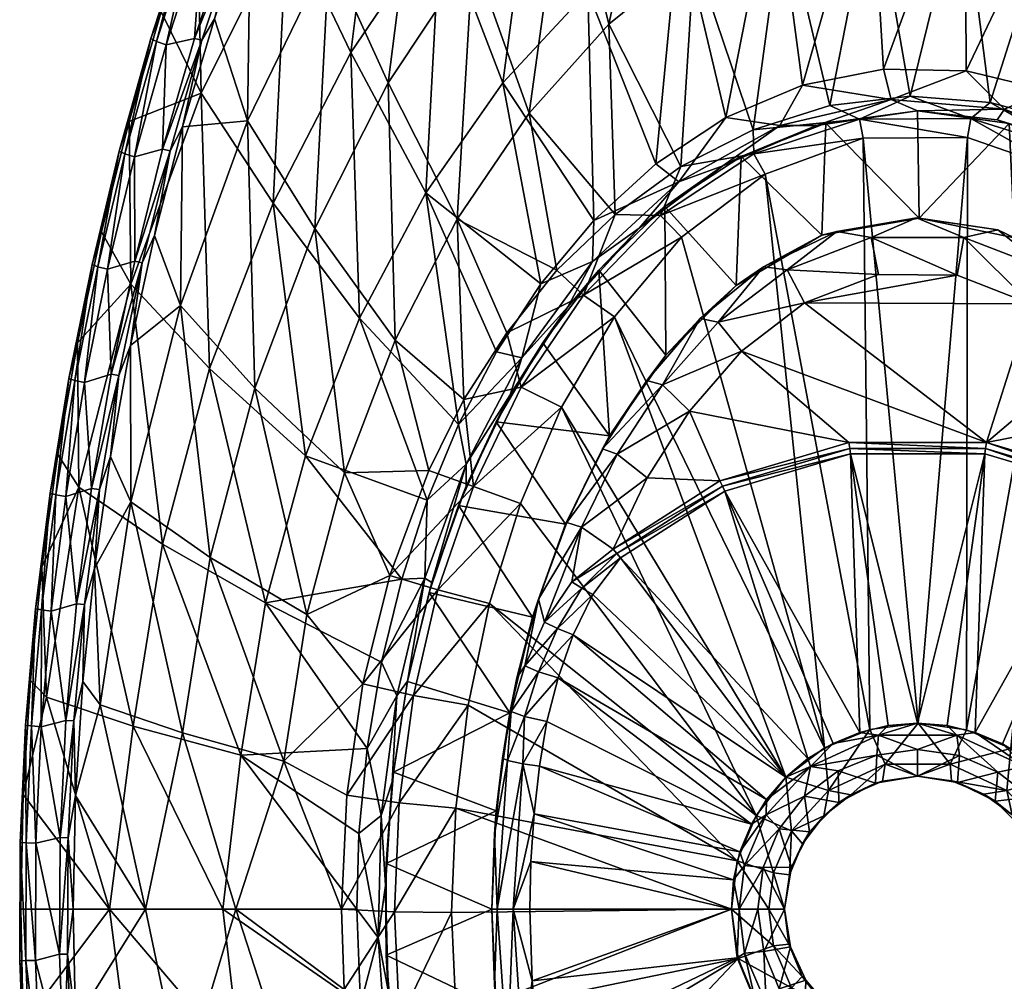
# Model space of a CAD drawing. Header units: inches. Extents: x -169 to 169, y -340 to 340.
# Tile 3 of 5: x -169 to 16, y -14 to 167. Entities that reach past the tile are written whole.
import ezdxf

# ---------------------------------------------------------------- set-up
doc = ezdxf.new("R2010")
doc.units = ezdxf.units.IN
doc.header["$MEASUREMENT"] = 0
doc.layers.add('Layer 1', color=7, linetype='Continuous')

# ---------------------------------------------------------------- blocks, each defined once
blk = doc.blocks.new('Zefiro 70')
at = {"color": 9, "true_color": 0xc0c0c0}
mesh = blk.add_polyface(dxfattribs=at)
corners = [(-6.44, 157.84, -118.56), (-4.97, 152.12, -122.01), (9.11, 157.51, -118.55), (-36.05, 148.75, -118.35), (-49.2, 140.05, -118.17), (-44.86, 136.63, -121.75), (-21.66, 154.79, -118.48), (-25.9, 147.26, -121.93), (-36.57, 139.66, -128), (-19.02, 147.24, -128.28), (0, 150, -128.4), (-61.96, 172.44, -106.03), (-77.96, 155.23, -105.34), (-60.83, 129.38, -117.98), (-44.81, 185.79, -106.64), (-71.08, 206.57, -88.24), (-26.98, 194.92, -107.09), (-51.25, 222.71, -89.14), (-8.94, 199.57, -107.35), (8.94, 199.57, -107.35), (-73.01, 149.58, -97.92), (-66.09, 199.32, -82.04), (-58.03, 166.24, -98.35), (-47.5, 214.9, -82.62), (-41.96, 179.2, -98.73), (-56.85, 130.54, -108.14), (-44.51, 139.52, -108.7), (-25.24, 188.07, -99.01), (-30.93, 146.45, -109.08), (-8.35, 192.6, -99.17), (-16.48, 150.97, -109.31), (8.35, 192.6, -99.17), (-1.41, 152.77, -109.39), (-33.17, 141.41, -150), (-17.23, 147.7, -150), (0, 150, -150), (0.28, 129.84, -150), (-17.97, 126.62, -150), (-10.9, 148.4, -109.84), (9.98, 148.55, -109.84), (-30.77, 141.91, -109.76), (-10.23, 144.85, -110), (9.37, 145, -110), (-28.64, 138.09, -110)]
mesh.append_faces([[corners[k] for k in face] for face in [(0, 1, 2), (3, 4, 5), (6, 7, 1), (5, 7, 3), (0, 6, 1), (6, 3, 7), (7, 8, 9), (7, 5, 8), (10, 1, 9), (1, 7, 9), (11, 12, 13), (14, 11, 4), (4, 11, 13), (11, 15, 12), (16, 14, 3), (3, 14, 4), (14, 17, 11), (18, 16, 6), (6, 16, 3), (19, 18, 0), (0, 18, 6), (20, 21, 22), (22, 23, 24), (21, 23, 22), (22, 25, 20), (25, 22, 26), (24, 27, 28), (24, 26, 22), (26, 24, 28), (27, 29, 30), (27, 30, 28), (29, 31, 32), (29, 32, 30), (33, 34, 9), (9, 8, 33), (34, 10, 9), (34, 35, 10), (34, 36, 35), (33, 37, 34), (38, 30, 32), (38, 28, 30), (39, 38, 32), (28, 38, 40), (38, 41, 40), (42, 41, 38), (43, 40, 41), (28, 40, 26)]], dxfattribs={"color": 9})
mesh = blk.add_polyface(dxfattribs=at)
corners = [(-77.96, 155.23, -105.34), (-71.08, 206.57, -88.24), (-89.67, 185.8, -87.21), (-106.51, 160.95, -86.11), (-92.39, 134.59, -104.6), (-99.78, 214.62, -64.29), (-118.44, 185.96, -63.14), (-134.61, 153.3, -62), (-121.11, 132.64, -85.04), (-135.38, 188.87, -39.98), (-127.83, 208.82, -36.75), (-142.13, 168.56, -42.93), (-148.13, 147.97, -45.58), (-141.2, 162.37, -39.1), (-135.83, 163.59, -38.94), (-141.85, 142.77, -41.58), (-134.5, 183.14, -36.12), (-128.99, 184.2, -35.96), (-126.99, 203.52, -32.84), (-110.55, 179.69, -59.37), (-113.26, 127.89, -79.85), (-125.93, 148.09, -58.62), (-132.13, 167.25, -39.77), (-138.13, 147.01, -42.46), (-125.35, 187.29, -36.76), (-99.46, 155.24, -80.59), (-83.58, 179.25, -81.34), (-86.52, 129.63, -97.46), (-117.72, 207.08, -33.45), (-92.84, 207.39, -60.12), (-73.01, 149.58, -97.92), (-66.09, 199.32, -82.04), (-120, 204.14, -33.06), (-127.68, 183.8, -36.36), (-134.48, 163.24, -39.34), (-144.06, 163.57, -41.64), (-149.99, 142.41, -44.28), (-143.01, 162.99, -39.69), (-148.92, 141.91, -42.35), (-129.79, 205.03, -35.4), (-137.33, 184.49, -38.67), (-136.3, 183.84, -36.7), (-147.1, 141.38, -41.75), (-128.79, 204.3, -33.41)]
mesh.append_faces([[corners[k] for k in face] for face in [(0, 1, 2), (3, 4, 2), (3, 5, 6), (6, 7, 8), (2, 4, 0), (7, 6, 9), (6, 10, 9), (11, 12, 7), (7, 9, 11), (8, 3, 6), (2, 5, 3), (13, 14, 15), (16, 17, 14), (18, 17, 16), (16, 14, 13), (19, 20, 21), (22, 21, 23), (21, 22, 24), (25, 26, 27), (24, 19, 21), (19, 25, 20), (28, 19, 24), (26, 25, 29), (27, 26, 30), (29, 25, 19), (31, 30, 26), (17, 32, 33), (34, 14, 33), (22, 34, 33), (24, 33, 32), (17, 33, 14), (33, 24, 22), (14, 34, 15), (34, 22, 23), (12, 35, 36), (35, 37, 38), (9, 39, 40), (35, 11, 40), (41, 37, 40), (13, 42, 37), (16, 13, 41), (11, 35, 12), (37, 41, 13), (9, 40, 11), (35, 40, 37), (41, 43, 16), (40, 39, 41)]], dxfattribs={"color": 9})
mesh = blk.add_polyface(dxfattribs=at)
corners = [(16.29, 150.33, -121.98), (29.88, 143.06, -128.12), (36.32, 142.22, -121.84), (53.92, 129.04, -121.65), (51.61, 137.91, -118.12), (38.47, 147.32, -118.31), (24.22, 153.89, -118.46), (9.11, 157.51, -118.55), (-4.97, 152.12, -122.01), (14.92, 148.33, -128.32), (0, 150, -128.4), (43.55, 134.98, -127.84), (32.97, 141.61, -150), (47.41, 132.06, -150), (17.17, 147.59, -150), (0, 150, -150), (44.81, 185.79, -106.64), (26.97, 194.92, -107.09), (61.96, 172.44, -106.03), (71.08, 206.57, -88.24), (8.94, 199.57, -107.35), (-6.44, 157.84, -118.56), (77.96, 155.23, -105.34), (62.78, 127.16, -117.95), (25.24, 188.07, -99.01), (41.96, 179.2, -98.73), (28.33, 147.58, -109.13), (58.03, 166.24, -98.35), (42.2, 140.94, -108.78), (73.01, 149.58, -97.92), (54.74, 132.4, -108.27), (83.58, 179.25, -81.34), (66.09, 199.32, -82.04), (8.35, 192.6, -99.17), (13.62, 151.56, -109.33), (-1.41, 152.77, -109.39), (0.28, 129.84, -150), (18.22, 126.16, -150), (47.62, 130.91, -109.6), (29.97, 142.3, -109.77), (9.98, 148.55, -109.84), (27.91, 138.5, -110), (9.37, 145, -110), (-10.9, 148.4, -109.84)]
mesh.append_faces([[corners[k] for k in face] for face in [(0, 1, 2), (2, 3, 4), (4, 5, 2), (2, 6, 0), (6, 2, 5), (7, 8, 0), (7, 0, 6), (9, 0, 10), (0, 8, 10), (0, 9, 1), (11, 2, 1), (1, 12, 11), (13, 11, 12), (1, 9, 14), (14, 12, 1), (15, 9, 10), (9, 15, 14), (6, 16, 17), (16, 18, 19), (5, 18, 16), (17, 20, 7), (7, 20, 21), (6, 17, 7), (5, 16, 6), (22, 18, 4), (5, 4, 18), (4, 23, 22), (24, 25, 26), (25, 27, 28), (29, 30, 27), (31, 27, 32), (33, 24, 34), (33, 34, 35), (24, 26, 34), (25, 28, 26), (27, 30, 28), (32, 27, 25), (14, 15, 36), (14, 37, 12), (28, 38, 39), (26, 28, 39), (40, 39, 41), (34, 26, 39), (39, 40, 34), (42, 40, 41), (34, 40, 35), (43, 40, 42)]], dxfattribs={"color": 9})
mesh = blk.add_polyface(dxfattribs=at)
corners = [(-104.85, 111.04, -103.87), (-92.39, 134.59, -104.6), (-106.51, 160.95, -86.11), (-86.23, 91.06, -117.57), (-147.8, 117.45, -60.97), (-148.13, 147.97, -45.58), (-153.36, 127.25, -47.89), (-157.84, 106.4, -49.85), (-134.61, 153.3, -62), (-121.11, 132.64, -85.04), (-133.03, 101.59, -84.06), (-114.99, 85.16, -103.21), (-79.11, 104.69, -117.68), (-70.78, 117.5, -117.82), (-77.96, 155.23, -105.34), (-152.21, 120.25, -44.04), (-147.08, 121.74, -43.89), (-151.53, 100.5, -45.84), (-147.1, 141.38, -41.75), (-141.85, 142.77, -41.58), (-141.2, 162.37, -39.1), (-138.13, 147.01, -42.46), (-138.49, 113.41, -57.95), (-143.37, 126.56, -44.82), (-124.53, 97.92, -79.15), (-125.93, 148.09, -58.62), (-85.23, 95.76, -106.16), (-98.18, 106.91, -97), (-86.52, 129.63, -97.46), (-147.88, 105.92, -46.84), (-99.46, 155.24, -80.59), (-113.26, 127.89, -79.85), (-77.21, 108.3, -106.79), (-67.76, 120.08, -107.49), (-73.01, 149.58, -97.92), (-134.48, 163.24, -39.34), (-140.46, 142.45, -41.99), (-145.66, 121.46, -44.3), (-149.99, 142.41, -44.28), (-155.11, 121.13, -46.56), (-154.03, 120.7, -44.64), (-158.35, 99.35, -46.57), (-148.92, 141.91, -42.35), (-156.53, 98.98, -45.96), (-143.01, 162.99, -39.69), (-144.06, 163.57, -41.64)]
mesh.append_faces([[corners[k] for k in face] for face in [(0, 1, 2), (3, 1, 0), (4, 5, 6), (7, 4, 6), (8, 5, 4), (9, 8, 10), (4, 10, 8), (9, 11, 0), (0, 2, 9), (3, 12, 1), (1, 12, 13), (13, 14, 1), (15, 16, 17), (18, 19, 16), (20, 19, 18), (18, 16, 15), (21, 22, 23), (24, 22, 25), (26, 27, 28), (22, 29, 23), (30, 27, 31), (25, 22, 21), (25, 31, 24), (28, 27, 30), (32, 28, 33), (32, 26, 28), (34, 33, 28), (19, 35, 36), (37, 36, 23), (36, 35, 21), (36, 37, 16), (19, 36, 16), (36, 21, 23), (16, 37, 17), (37, 23, 29), (6, 38, 39), (40, 41, 39), (42, 40, 38), (15, 43, 40), (18, 15, 42), (6, 39, 7), (40, 42, 15), (5, 38, 6), (39, 38, 40), (42, 44, 18), (38, 45, 42)]], dxfattribs={"color": 9})
mesh = blk.add_polyface(dxfattribs=at)
corners = [(-0.24, 129.87, -145), (0.28, 129.84, -150), (-15.21, 127.31, -145), (-17.97, 126.62, -150), (-28.98, 120.71, -145), (-34.12, 117.21, -150), (-40.86, 110.95, -145), (-47.32, 104.11, -150), (-61.06, 121.66, -121.55), (-60.83, 129.38, -117.98), (-70.78, 117.5, -117.82), (-44.86, 136.63, -121.75), (-52.29, 127.93, -127.63), (-74.38, 103.58, -121.37), (-49.2, 140.05, -118.17), (-65.7, 113.18, -127.23), (-36.57, 139.66, -128), (-77.96, 155.23, -105.34), (-7.33, 119.27, -135), (7.44, 119.1, -135), (-8.7, 126.2, -137.93), (-24.49, 120.11, -137.93), (-21.28, 113.91, -135), (-37.48, 110.32, -137.93), (-33.08, 104.82, -135), (8.66, 126.21, -137.93), (-67.76, 120.08, -107.49), (-73.01, 149.58, -97.92), (-56.85, 130.54, -108.14), (-70.44, 106.43, -150), (-59.92, 120.04, -150), (-47.48, 132.04, -150), (-33.17, 141.41, -150), (-17.23, 147.7, -150), (-44.51, 139.52, -108.7), (-30.77, 141.91, -109.76), (-48.29, 130.35, -109.6), (-62.8, 115.38, -109.36), (-44.34, 126.28, -110), (-28.64, 138.09, -110), (-56.94, 111.3, -110), (-77.21, 108.3, -106.79)]
mesh.append_faces([[corners[k] for k in face] for face in [(0, 1, 2), (3, 4, 2), (2, 1, 3), (4, 5, 6), (5, 4, 3), (5, 7, 6), (8, 9, 10), (8, 11, 9), (12, 11, 8), (13, 8, 10), (9, 11, 14), (15, 8, 13), (8, 15, 12), (16, 11, 12), (17, 10, 9), (18, 19, 20), (18, 21, 22), (23, 22, 21), (20, 21, 18), (24, 22, 23), (2, 20, 0), (20, 25, 0), (4, 21, 2), (21, 20, 2), (4, 6, 23), (23, 21, 4), (22, 19, 18), (26, 27, 28), (29, 30, 15), (12, 30, 31), (30, 12, 15), (32, 16, 31), (12, 31, 16), (5, 31, 7), (3, 32, 5), (1, 33, 3), (32, 31, 5), (31, 30, 7), (34, 35, 36), (28, 34, 36), (37, 36, 38), (28, 36, 37), (37, 26, 28), (39, 38, 36), (36, 35, 39), (40, 37, 38), (26, 37, 41)]], dxfattribs={"color": 9})
mesh = blk.add_polyface(dxfattribs=at)
corners = [(28.94, 120.86, -145), (18.22, 126.16, -150), (15.05, 127.63, -145), (40.9, 111.29, -145), (34.11, 116.92, -150), (47.3, 104.02, -150), (0.28, 129.84, -150), (-0.24, 129.87, -145), (53.92, 129.04, -121.65), (68.53, 112.33, -121.45), (62.78, 127.16, -117.95), (72.29, 115.26, -117.79), (55.68, 124.6, -127.52), (51.61, 137.91, -118.12), (43.55, 134.98, -127.84), (36.32, 142.22, -121.84), (66.51, 111.91, -127.2), (75.04, 99.11, -126.94), (59.86, 120.28, -150), (70.42, 106.54, -150), (47.41, 132.06, -150), (77.96, 155.23, -105.34), (21.2, 113.72, -135), (24.46, 120.13, -137.93), (8.66, 126.21, -137.93), (7.44, 119.1, -135), (-8.7, 126.2, -137.93), (33.02, 104.73, -135), (37.47, 110.33, -137.93), (-21.28, 113.91, -135), (73.01, 149.58, -97.92), (65.99, 122.06, -107.63), (54.74, 132.4, -108.27), (17.17, 147.59, -150), (32.97, 141.61, -150), (47.62, 130.91, -109.6), (62.27, 116.03, -109.37), (56.48, 111.95, -110), (74.04, 98.83, -109.11), (75.72, 110.46, -106.93), (66.55, 95.05, -110), (43.75, 126.85, -110), (27.91, 138.5, -110), (29.97, 142.3, -109.77), (42.2, 140.94, -108.78)]
mesh.append_faces([[corners[k] for k in face] for face in [(0, 1, 2), (0, 3, 4), (4, 1, 0), (3, 5, 4), (1, 6, 2), (7, 2, 6), (8, 9, 10), (10, 9, 11), (12, 9, 8), (10, 13, 8), (12, 8, 14), (8, 15, 14), (12, 16, 9), (9, 16, 17), (16, 12, 18), (18, 19, 16), (20, 12, 14), (12, 20, 18), (21, 10, 11), (22, 23, 24), (25, 22, 24), (26, 25, 24), (23, 27, 28), (23, 22, 27), (0, 28, 3), (0, 23, 28), (2, 23, 0), (7, 24, 2), (24, 23, 2), (25, 29, 22), (30, 31, 32), (33, 6, 1), (20, 5, 18), (4, 20, 34), (20, 4, 5), (34, 1, 4), (35, 36, 37), (38, 36, 39), (36, 32, 31), (31, 39, 36), (32, 36, 35), (40, 37, 36), (41, 35, 37), (41, 42, 43), (32, 35, 44), (43, 35, 41)]], dxfattribs={"color": 9})
mesh = blk.add_polyface(dxfattribs=at)
corners = [(-12.6, 85.56, -135.49), (-0.03, 35, -160), (12.6, 85.56, -135.49), (-24.76, 24.83, -160), (-61, 59.16, -136.2), (-64.74, 51.54, -137.26), (-20.62, 28.34, -160), (-55.84, 66.04, -135.49), (-36.24, 78.52, -135.49), (-15.85, 31.18, -160), (-10.84, 33.24, -160), (-5.56, 34.51, -160), (-50.88, 99.35, -145), (-40.86, 110.95, -145), (-47.32, 104.11, -150), (-57.92, 88.97, -150), (-59.2, 86.48, -145), (-47.95, 98.55, -137.93), (-42.84, 93.6, -135), (-33.08, 104.82, -135), (-50.82, 81.06, -135), (-56.44, 85.5, -137.93), (-37.48, 110.32, -137.93), (-21.28, 113.91, -135), (12.91, 87.68, -135), (-12.91, 87.68, -135), (-37.14, 80.47, -135), (-57.22, 67.68, -135), (-66.91, 94.33, -110), (-56.94, 111.3, -110), (-24.74, 24.85, -110), (-17.5, 30.32, -110), (-44.34, 126.28, -110), (-9, 33.78, -110), (-10.23, 144.85, -110), (0.11, 34.97, -110), (-28.64, 138.09, -110), (9.37, 145, -110), (-30.36, 17.63, -110), (-59.92, 120.04, -150), (-12.75, 86.59, -135.12), (-36.68, 79.47, -135.12), (-56.51, 66.84, -135.12), (12.75, 86.59, -135.12)]
mesh.append_faces([[corners[k] for k in face] for face in [(0, 1, 2), (3, 4, 5), (6, 7, 3), (4, 3, 7), (8, 6, 9), (6, 8, 7), (8, 9, 10), (11, 0, 10), (8, 10, 0), (1, 0, 11), (12, 13, 14), (15, 16, 12), (12, 14, 15), (17, 18, 19), (20, 18, 21), (21, 18, 17), (19, 22, 17), (13, 12, 17), (17, 22, 13), (17, 12, 16), (16, 21, 17), (23, 19, 24), (25, 24, 19), (25, 19, 18), (18, 20, 26), (26, 25, 18), (20, 27, 26), (28, 29, 30), (31, 29, 32), (33, 34, 35), (33, 31, 36), (36, 34, 33), (34, 37, 35), (32, 36, 31), (30, 29, 31), (38, 28, 30), (39, 15, 14), (2, 40, 0), (0, 40, 41), (42, 8, 41), (41, 27, 42), (42, 7, 8), (41, 8, 0), (26, 40, 25), (25, 40, 43), (26, 41, 40), (41, 26, 27)]], dxfattribs={"color": 9})
mesh = blk.add_polyface(dxfattribs=at)
corners = [(55.84, 66.04, -135.49), (24.74, 24.6, -160), (60.99, 59.17, -136.2), (10.82, 33.24, -160), (15.93, 31.07, -160), (36.24, 78.52, -135.49), (28.26, 20.48, -160), (67.61, 43.47, -138.39), (64.85, 51.57, -137.21), (20.55, 28.22, -160), (12.6, 85.56, -135.49), (5.53, 34.53, -160), (-0.03, 35, -160), (47.3, 104.02, -150), (40.9, 111.29, -145), (50.97, 99.56, -145), (59.25, 86.55, -145), (57.86, 88.8, -150), (56.46, 85.47, -137.93), (47.97, 98.52, -137.93), (50.8, 81.11, -135), (33.02, 104.73, -135), (42.81, 93.57, -135), (37.47, 110.33, -137.93), (57.22, 67.68, -135), (12.91, 87.68, -135), (-21.28, 113.91, -135), (21.2, 113.72, -135), (37.14, 80.47, -135), (43.75, 126.85, -110), (56.48, 111.95, -110), (17.51, 30.19, -110), (9.16, 33.71, -110), (9.37, 145, -110), (27.91, 138.5, -110), (24.74, 24.56, -110), (66.55, 95.05, -110), (30.27, 17.3, -110), (0.11, 34.97, -110), (59.86, 120.28, -150), (12.75, 86.59, -135.12), (36.68, 79.47, -135.12), (56.51, 66.84, -135.12), (-12.75, 86.59, -135.12), (-12.91, 87.68, -135)]
mesh.append_faces([[corners[k] for k in face] for face in [(0, 1, 2), (3, 4, 5), (6, 7, 8), (2, 1, 8), (0, 9, 1), (5, 9, 0), (5, 10, 3), (4, 9, 5), (11, 10, 12), (11, 3, 10), (13, 14, 15), (16, 17, 15), (13, 15, 17), (18, 19, 20), (21, 22, 23), (22, 19, 23), (18, 20, 24), (19, 22, 20), (15, 18, 16), (15, 19, 18), (14, 19, 15), (14, 23, 19), (25, 22, 21), (26, 25, 27), (28, 24, 20), (20, 22, 28), (22, 25, 28), (27, 25, 21), (29, 30, 31), (32, 33, 34), (35, 36, 37), (29, 31, 34), (36, 35, 30), (30, 35, 31), (33, 32, 38), (34, 31, 32), (39, 13, 17), (40, 5, 41), (25, 41, 28), (42, 28, 41), (28, 42, 24), (41, 0, 42), (43, 10, 40), (41, 5, 0), (40, 10, 5), (44, 40, 25), (25, 40, 41)]], dxfattribs={"color": 9})
mesh = blk.add_polyface(dxfattribs=at)
corners = [(-90.14, 59.99, -108.71), (-99.13, 62.69, -104.95), (-83.47, 79.43, -108.88), (-80.41, 57.44, -110), (-94.73, 40.17, -108.61), (-74.63, 76.22, -110), (-91.82, 82.45, -105.58), (-104.25, 42.35, -104.53), (-86.23, 91.06, -117.57), (-92.15, 76.86, -117.48), (-84.8, 83.6, -121.22), (-74.38, 103.58, -121.37), (-96.93, 62.03, -117.42), (-100.73, 46.4, -117.37), (-92.6, 62.19, -121.11), (-79.11, 104.69, -117.68), (-76.53, 96.66, -126.89), (-91.25, 61.37, -126.43), (-95.84, 42.87, -126.3), (-84.81, 79.5, -126.63), (-104.85, 111.04, -103.87), (-114.99, 85.16, -103.21), (-122.51, 57.56, -102.68), (-133.03, 101.59, -84.06), (-127.15, 28.95, -102.31), (-141.9, 68.58, -83.27), (-121.11, 132.64, -85.04), (-124.53, 97.92, -79.15), (-114.73, 55.4, -96.21), (-132.93, 66.06, -78.58), (-107.68, 81.96, -96.57), (-113.26, 127.89, -79.85), (-98.18, 106.91, -97), (-138.49, 113.41, -57.95), (-85.23, 95.76, -106.16), (-91.8, 59.54, -150), (-86.26, 75.85, -150), (-79.18, 91.6, -150), (-66.17, 72.37, -150), (-72.34, 54.9, -150), (-76.64, 36.88, -150), (-74.46, 98.09, -109.1), (-77.21, 108.3, -106.79)]
mesh.append_faces([[corners[k] for k in face] for face in [(0, 1, 2), (3, 4, 0), (0, 5, 3), (2, 1, 6), (5, 0, 2), (1, 0, 7), (8, 9, 10), (11, 8, 10), (12, 13, 14), (9, 14, 10), (14, 9, 12), (8, 11, 15), (11, 10, 16), (17, 14, 18), (19, 10, 17), (10, 14, 17), (10, 19, 16), (20, 21, 9), (22, 21, 23), (24, 22, 25), (22, 13, 12), (12, 21, 22), (22, 23, 25), (21, 12, 9), (21, 26, 23), (8, 20, 9), (27, 28, 29), (30, 31, 32), (33, 27, 29), (7, 28, 1), (28, 30, 1), (30, 28, 27), (1, 30, 6), (31, 30, 27), (32, 6, 30), (6, 32, 34), (35, 36, 17), (17, 18, 35), (19, 36, 37), (36, 19, 17), (19, 37, 16), (37, 36, 38), (39, 36, 35), (35, 40, 39), (2, 34, 41), (2, 6, 34), (41, 34, 42)]], dxfattribs={"color": 9})
mesh = blk.add_polyface(dxfattribs=at)
corners = [(-157.84, 106.4, -49.85), (-157.6, 79.32, -60.13), (-147.8, 117.45, -60.97), (-161.56, 85.41, -51.47), (-164.52, 64.28, -52.74), (-163.68, 39.84, -59.57), (-147.4, 34.43, -82.73), (-141.9, 68.58, -83.27), (-133.03, 101.59, -84.06), (-160.06, 77.57, -47.52), (-155.2, 79.05, -47.43), (-158.04, 57.38, -48.64), (-156.53, 98.98, -45.96), (-151.53, 100.5, -45.84), (-152.21, 120.25, -44.04), (-162.79, 56.01, -48.71), (-147.88, 105.92, -46.84), (-138.49, 113.41, -57.95), (-147.83, 76.54, -57.41), (-132.93, 66.06, -78.58), (-138.14, 33.15, -78.18), (-154.64, 64.04, -49.84), (-151.64, 85.08, -48.51), (-153.61, 38.41, -57.05), (-153.71, 78.86, -47.84), (-150.08, 100.26, -46.25), (-156.54, 57.24, -49.06), (-145.66, 121.46, -44.3), (-160.03, 35.49, -49.48), (-156.85, 42.77, -50.79), (-159.45, 99.71, -48.47), (-163, 78.15, -50.03), (-158.35, 99.35, -46.57), (-161.89, 77.86, -48.14), (-155.11, 121.13, -46.56), (-165.73, 56.43, -51.21), (-164.62, 56.23, -49.33), (-166.69, 43.01, -53.66), (-154.03, 120.7, -44.64)]
mesh.append_faces([[corners[k] for k in face] for face in [(0, 1, 2), (3, 4, 1), (1, 4, 5), (1, 6, 7), (5, 6, 1), (1, 0, 3), (8, 2, 7), (2, 1, 7), (9, 10, 11), (12, 13, 10), (14, 13, 12), (12, 10, 9), (9, 11, 15), (16, 17, 18), (19, 20, 18), (21, 22, 18), (21, 18, 23), (16, 18, 22), (18, 17, 19), (24, 10, 25), (21, 26, 24), (24, 26, 11), (16, 25, 27), (24, 25, 22), (25, 13, 27), (13, 25, 10), (25, 16, 22), (10, 24, 11), (24, 22, 21), (11, 26, 28), (26, 21, 29), (30, 31, 3), (32, 33, 30), (0, 34, 30), (31, 35, 4), (36, 31, 33), (9, 15, 33), (4, 35, 37), (36, 33, 15), (12, 9, 32), (3, 31, 4), (35, 31, 36), (33, 32, 9), (0, 30, 3), (31, 30, 33), (32, 38, 12), (30, 34, 32)]], dxfattribs={"color": 9})
mesh = blk.add_polyface(dxfattribs=at)
corners = [(-59.2, 86.48, -145), (-66.17, 72.37, -150), (-65.93, 72.69, -145), (-57.92, 88.97, -150), (-72.34, 54.9, -150), (-71.25, 58.28, -145), (-76.64, 36.88, -150), (-75.27, 43.5, -145), (-74.38, 103.58, -121.37), (-76.53, 96.66, -126.89), (-65.7, 113.18, -127.23), (-79.11, 104.69, -117.68), (-70.78, 117.5, -117.82), (-63.17, 71.77, -137.93), (-64.97, 61.54, -136.37), (-57.22, 67.68, -135), (-56.44, 85.5, -137.93), (-50.82, 81.06, -135), (-73.8, 45.74, -140.82), (-70.1, 53.96, -138.53), (-76.37, 37.14, -143.03), (-66.91, 94.33, -110), (-30.36, 17.63, -110), (-74.63, 76.22, -110), (-80.41, 57.44, -110), (-70.44, 106.43, -150), (-79.18, 91.6, -150), (-59.92, 120.04, -150), (-86.26, 75.85, -150), (-83.47, 79.43, -108.88), (-74.46, 98.09, -109.1), (-62.8, 115.38, -109.36), (-77.21, 108.3, -106.79), (-56.94, 111.3, -110), (-67.67, 52.74, -136.92), (-61, 59.16, -136.2), (-63.06, 60.33, -135.72), (-56.51, 66.84, -135.12), (-55.84, 66.04, -135.49), (-71.21, 44.62, -138.26), (-67.56, 43.5, -138.4), (-64.74, 51.54, -137.26), (-73.86, 36.24, -139.59)]
mesh.append_faces([[corners[k] for k in face] for face in [(0, 1, 2), (1, 0, 3), (4, 5, 1), (2, 1, 5), (4, 6, 7), (7, 5, 4), (8, 9, 10), (11, 8, 12), (13, 14, 15), (16, 13, 17), (18, 5, 7), (5, 18, 19), (18, 7, 20), (5, 19, 13), (17, 13, 15), (16, 0, 2), (2, 13, 16), (13, 2, 5), (14, 13, 19), (21, 22, 23), (22, 24, 23), (25, 9, 26), (10, 9, 25), (25, 26, 3), (27, 25, 3), (26, 1, 3), (28, 4, 1), (21, 29, 30), (31, 30, 32), (23, 29, 21), (33, 21, 30), (30, 31, 33), (34, 35, 36), (15, 14, 37), (19, 36, 14), (37, 36, 38), (36, 37, 14), (39, 40, 41), (39, 41, 34), (40, 39, 42), (34, 41, 35), (35, 38, 36), (18, 34, 19), (19, 34, 36), (20, 39, 18), (18, 39, 34), (20, 42, 39)]], dxfattribs={"color": 9})
mesh = blk.add_polyface(dxfattribs=at)
corners = [(-127.15, 28.95, -102.31), (-147.4, 34.43, -82.73), (-130.51, 0, -100.76), (-141.9, 68.58, -83.27), (-151.84, 0, -79.49), (-105.36, 0, -117.33), (-163.68, 39.84, -59.57), (-168.03, 21.59, -54.21), (-168.49, 0, -54.4), (-166.69, 43.01, -53.66), (-164.52, 64.28, -52.74), (-165.68, 12.43, -49.94), (-161.11, 13.48, -49.93), (-161.22, -8.42, -49.97), (-164.68, 34.31, -49.52), (-160.03, 35.49, -49.48), (-162.79, 56.01, -48.71), (-158.04, 57.38, -48.64), (-156.85, 42.77, -50.79), (-153.61, 38.41, -57.05), (-158.2, 21.37, -51.37), (-145.05, 0, -71.99), (-138.14, 33.15, -78.18), (-119.09, 27.85, -95.95), (-128.07, 0, -89.73), (-158.66, 0, -51.56), (-154.64, 64.04, -49.84), (-132.93, 66.06, -78.58), (-147.83, 76.54, -57.41), (-114.73, 55.4, -96.21), (-158.51, 35.4, -49.9), (-159.58, 13.44, -50.34), (-156.54, 57.24, -49.06), (-168.64, 12.54, -52.43), (-167.63, 34.57, -52.01), (-167.51, 12.49, -50.56), (-166.51, 34.44, -50.14), (-165.73, 56.43, -51.21), (-164.62, 56.23, -49.33), (-167.57, -9.62, -50.58), (-165.74, -9.6, -49.96)]
mesh.append_faces([[corners[k] for k in face] for face in [(0, 1, 2), (0, 3, 1), (4, 2, 1), (5, 0, 2), (4, 1, 6), (4, 7, 8), (9, 7, 6), (7, 4, 6), (6, 10, 9), (11, 12, 13), (14, 15, 12), (16, 17, 15), (16, 15, 14), (14, 12, 11), (18, 19, 20), (19, 21, 20), (22, 23, 24), (24, 21, 22), (20, 21, 25), (19, 22, 21), (26, 19, 18), (22, 27, 23), (22, 19, 28), (23, 27, 29), (30, 31, 12), (18, 30, 32), (20, 31, 30), (32, 30, 15), (15, 30, 12), (30, 18, 20), (12, 31, 13), (31, 20, 25), (33, 7, 34), (35, 34, 36), (37, 34, 9), (36, 37, 38), (33, 35, 39), (11, 40, 35), (14, 11, 36), (7, 33, 8), (35, 36, 11), (16, 14, 38), (9, 34, 7), (33, 34, 35), (36, 38, 14), (34, 37, 36)]], dxfattribs={"color": 9})
mesh = blk.add_polyface(dxfattribs=at)
corners = [(-97.42, 20.02, -108.55), (-98.3, -0.45, -108.53), (-108.25, 0, -104.23), (-107.24, 21.44, -104.3), (-94.73, 40.17, -108.61), (-86.79, 19, -110), (-104.25, 42.35, -104.53), (-90.14, 59.99, -108.71), (-84.42, 38.35, -110), (-80.41, 57.44, -110), (-87.55, -0.58, -110), (-78.01, 28.38, -145), (-76.64, 36.88, -150), (-79.16, 18.53, -150), (-80, 0.03, -146.49), (-79.51, 14.2, -146.11), (-80, 0.03, -150), (-97.86, 40.11, -121.05), (-103.42, 30.2, -117.35), (-100.77, 17.6, -121.02), (-105.36, 0, -117.33), (-101.38, -5.3, -121.01), (-104.98, 14.24, -117.33), (-92.6, 62.19, -121.11), (-100.73, 46.4, -117.37), (-98.72, 23.93, -126.22), (-99.95, 4.48, -126.19), (-95.84, 42.87, -126.3), (-127.15, 28.95, -102.31), (-122.51, 57.56, -102.68), (-119.09, 27.85, -95.95), (-128.07, 0, -89.73), (-114.73, 55.4, -96.21), (-99.82, 8.59, -150), (-98.49, 25.76, -150), (-91.8, 59.54, -150), (-95.85, 42.8, -150), (-77.07, 27.93, -142.03), (-79, 0, -143.49), (-76.37, 37.14, -143.03)]
mesh.append_faces([[corners[k] for k in face] for face in [(0, 1, 2), (3, 4, 0), (0, 5, 1), (4, 6, 7), (0, 4, 8), (9, 8, 4), (8, 5, 0), (6, 4, 3), (5, 10, 1), (3, 0, 2), (11, 12, 13), (14, 15, 16), (15, 13, 16), (13, 15, 11), (17, 18, 19), (20, 21, 22), (19, 18, 22), (22, 21, 19), (23, 24, 17), (24, 18, 17), (25, 19, 26), (19, 21, 26), (17, 25, 27), (17, 19, 25), (23, 17, 27), (28, 18, 29), (20, 22, 28), (28, 22, 18), (24, 29, 18), (30, 2, 31), (3, 30, 6), (3, 2, 30), (30, 32, 6), (26, 33, 25), (27, 25, 34), (33, 34, 25), (35, 27, 36), (27, 34, 36), (36, 34, 12), (34, 33, 13), (13, 12, 34), (36, 12, 35), (16, 13, 33), (11, 15, 37), (14, 38, 15), (38, 37, 15), (37, 39, 11)]], dxfattribs={"color": 9})
mesh = blk.add_polyface(dxfattribs=at)
corners = [(-31.24, 15.97, -160), (-67.56, 43.5, -138.4), (-69.64, 35.26, -139.5), (-28.4, 20.61, -160), (-64.74, 51.54, -137.26), (-71.05, 26.92, -140.49), (-33.38, 10.83, -160), (-72.06, 17.93, -141.31), (-34.61, 5.54, -160), (-72.66, 8.96, -141.81), (-35, 0, -160), (-72.85, 0, -141.98), (-24.76, 24.83, -160), (-28.47, 17.72, -163.54), (-32.5, 8.25, -163.54), (-33.54, 0, -163.54), (-29.05, 7.88, -165), (-30, 0, -165), (-26.01, 15.15, -165), (-23.71, 14.75, -112.93), (-27.07, 6.87, -112.93), (-30.36, 17.63, -110), (-33.89, 9.14, -110), (-25, 0, -120), (-27.93, 0, -112.93), (-35, 0, -110), (-24.74, 24.85, -110), (-76.64, 36.88, -150), (-78.01, 28.38, -145), (-75.27, 43.5, -145), (-76.37, 37.14, -143.03), (-84.42, 38.35, -110), (-86.79, 19, -110), (-87.55, -0.58, -110), (-80.41, 57.44, -110), (-25, 0, -165), (-23.7, 7.89, -165), (-75.99, 0, -141.59), (-74.16, 27.32, -140.13), (-77.07, 27.93, -142.03), (-79, 0, -143.49), (-73.86, 36.24, -139.59)]
mesh.append_faces([[corners[k] for k in face] for face in [(0, 1, 2), (1, 3, 4), (5, 6, 0), (2, 5, 0), (7, 6, 5), (8, 6, 7), (8, 9, 10), (8, 7, 9), (9, 11, 10), (1, 0, 3), (4, 3, 12), (6, 13, 0), (3, 0, 13), (14, 13, 6), (15, 14, 8), (15, 16, 14), (15, 17, 16), (14, 16, 18), (13, 14, 18), (8, 14, 6), (19, 20, 21), (20, 22, 21), (20, 23, 24), (24, 25, 22), (20, 24, 22), (19, 21, 26), (27, 28, 29), (28, 30, 29), (31, 22, 32), (25, 33, 32), (22, 34, 21), (22, 31, 34), (22, 25, 32), (17, 35, 16), (18, 16, 36), (37, 9, 7), (5, 38, 7), (37, 7, 38), (39, 40, 38), (37, 38, 40), (37, 11, 9), (41, 2, 1), (38, 2, 41), (39, 38, 41), (38, 5, 2), (41, 30, 39)]], dxfattribs={"color": 9})
mesh = blk.add_polyface(dxfattribs=at)
corners = [(-24.76, 24.83, -160), (-28.4, 20.61, -160), (-20.12, 26.83, -163.54), (-15.85, 31.18, -160), (-7.36, 32.72, -163.54), (-20.62, 28.34, -160), (-26.01, 15.15, -165), (-21.27, 21.28, -165), (-28.47, 17.72, -163.54), (-7.65, 28.97, -165), (-5.56, 34.51, -160), (-10.84, 33.24, -160), (-0.03, 35, -160), (0, 30, -165), (-14.92, 25.99, -165), (-24.07, 6.48, -120), (-25, 0, -120), (-27.07, 6.87, -112.93), (-6.13, 27.25, -112.93), (-16.76, 22.34, -112.93), (-9, 33.78, -110), (-17.5, 30.32, -110), (-12.57, 21.48, -120), (-23.71, 14.75, -112.93), (-24.74, 24.85, -110), (-17.64, 17.54, -120), (-21.61, 12.33, -120), (-6.57, 24.06, -120), (0, 25, -120), (0.11, 34.97, -110), (-7.89, 23.7, -165), (0, 25, -165), (-14.79, 20.09, -165), (-20.29, 14.58, -165), (-25, 0, -165), (-23.7, 7.89, -165), (-29.05, 7.88, -165)]
mesh.append_faces([[corners[k] for k in face] for face in [(0, 1, 2), (3, 2, 4), (3, 5, 2), (6, 7, 8), (8, 2, 1), (4, 2, 9), (4, 10, 11), (3, 4, 11), (10, 4, 12), (13, 4, 9), (2, 14, 9), (14, 2, 7), (2, 5, 0), (2, 8, 7), (15, 16, 17), (18, 19, 20), (19, 21, 20), (22, 19, 18), (23, 24, 19), (21, 19, 24), (19, 25, 23), (15, 17, 23), (23, 26, 15), (26, 23, 25), (19, 22, 25), (18, 27, 22), (27, 18, 28), (18, 20, 29), (30, 31, 9), (32, 30, 14), (7, 33, 32), (6, 33, 7), (34, 35, 36), (35, 33, 6), (32, 14, 7), (30, 9, 14), (31, 13, 9), (31, 30, 27), (22, 30, 32), (30, 22, 27), (33, 25, 32), (22, 32, 25), (33, 35, 26), (26, 25, 33), (15, 35, 34), (35, 15, 26), (31, 27, 28)]], dxfattribs={"color": 9})
mesh = blk.add_polyface(dxfattribs=at)
corners = [(7.36, 32.72, -163.54), (-0.03, 35, -160), (-7.36, 32.72, -163.54), (5.53, 34.53, -160), (10.82, 33.24, -160), (20.12, 26.83, -163.54), (15.93, 31.07, -160), (24.74, 24.6, -160), (20.55, 28.22, -160), (15.08, 25.77, -165), (7.88, 28.88, -165), (21.17, 21.05, -165), (28.47, 17.72, -163.54), (0, 30, -165), (17.51, 30.19, -110), (16.76, 22.34, -112.93), (6.13, 27.25, -112.93), (0.11, 34.97, -110), (9.16, 33.71, -110), (24.74, 24.56, -110), (23.71, 14.75, -112.93), (21.68, 12.62, -120), (17.73, 17.73, -120), (-6.13, 27.25, -112.93), (6.37, 24.14, -120), (0, 25, -120), (12.43, 21.66, -120), (27.07, 6.87, -112.93), (24.21, 6.57, -120), (25.94, 14.79, -165), (20.09, 14.79, -165), (23.7, 7.89, -165), (14.58, 20.29, -165), (7.49, 23.8, -165), (0, 25, -165), (25, 0, -165)]
mesh.append_faces([[corners[k] for k in face] for face in [(0, 1, 2), (1, 0, 3), (4, 3, 0), (5, 4, 0), (4, 5, 6), (7, 8, 5), (9, 0, 10), (11, 12, 5), (11, 5, 9), (5, 8, 6), (5, 0, 9), (13, 10, 0), (0, 2, 13), (14, 15, 16), (16, 17, 18), (14, 16, 18), (19, 15, 14), (20, 21, 22), (19, 20, 15), (17, 16, 23), (16, 24, 25), (23, 16, 25), (15, 26, 24), (16, 15, 24), (26, 15, 22), (15, 20, 22), (27, 28, 21), (20, 27, 21), (29, 30, 31), (11, 9, 32), (10, 33, 9), (13, 34, 10), (11, 32, 30), (34, 33, 10), (33, 32, 9), (30, 29, 11), (24, 33, 34), (34, 25, 24), (33, 26, 32), (26, 33, 24), (30, 32, 22), (26, 22, 32), (21, 31, 30), (30, 22, 21), (31, 28, 35), (28, 31, 21)]], dxfattribs={"color": 9})
mesh = blk.add_polyface(dxfattribs=at)
corners = [(-138.14, -33.15, -78.18), (-119.09, -27.85, -95.95), (-114.73, -55.4, -96.21), (-158.22, -21.07, -51.37), (-153.62, -38.41, -57.04), (-156.91, -42.04, -50.82), (-145.05, 0, -71.99), (-158.66, 0, -51.56), (-154.78, -62.92, -49.89), (-132.93, -66.06, -78.58), (-128.07, 0, -89.73), (-164.85, -31.55, -49.59), (-160.38, -30.2, -49.62), (-158.63, -51.87, -48.89), (-165.74, -9.6, -49.96), (-161.22, -8.42, -49.97), (-165.68, 12.43, -49.94), (-163.07, -53.33, -48.83), (-122.51, -57.56, -102.68), (-127.15, -28.95, -102.31), (-147.4, -34.43, -82.73), (-168.03, -21.64, -54.21), (-163.68, -39.84, -59.57), (-151.84, 0, -79.49), (-168.49, 0, -54.4), (-166.69, -43.1, -53.66), (-141.9, -68.58, -83.27), (-130.51, 0, -100.76), (-158.86, -30.13, -50.04), (-157.12, -51.75, -49.31), (-159.58, 13.44, -50.34), (-159.69, -8.4, -50.39), (-167.57, -9.62, -50.58), (-166.68, -31.68, -50.21), (-168.7, -9.66, -52.45), (-167.81, -31.8, -52.08), (-168.64, 12.54, -52.43), (-166.02, -53.74, -51.33), (-164.9, -53.54, -49.45), (-167.51, 12.49, -50.56)]
mesh.append_faces([[corners[k] for k in face] for face in [(0, 1, 2), (3, 4, 5), (0, 4, 3), (6, 3, 7), (4, 8, 5), (0, 9, 4), (3, 6, 0), (0, 6, 10), (10, 1, 0), (11, 12, 13), (14, 15, 12), (16, 15, 14), (14, 12, 11), (11, 13, 17), (18, 19, 20), (20, 21, 22), (21, 23, 24), (21, 25, 22), (19, 23, 20), (20, 22, 26), (23, 21, 20), (27, 23, 19), (13, 28, 29), (30, 7, 31), (31, 3, 28), (28, 5, 29), (15, 30, 31), (12, 31, 28), (15, 31, 12), (31, 7, 3), (12, 28, 13), (28, 3, 5), (32, 33, 34), (35, 21, 34), (34, 24, 36), (35, 37, 25), (33, 38, 35), (11, 17, 33), (38, 33, 17), (14, 11, 32), (21, 35, 25), (37, 35, 38), (33, 32, 11), (24, 34, 21), (35, 34, 33), (32, 39, 14), (34, 36, 32)]], dxfattribs={"color": 9})
mesh = blk.add_polyface(dxfattribs=at)
corners = [(-94.57, -41.04, -108.61), (-106.26, -29.9, -104.37), (-97.34, -20.9, -108.55), (-100.24, -58.95, -104.86), (-103.78, -44.55, -104.57), (-107.76, -15.05, -104.26), (-98.3, -0.45, -108.53), (-87.55, -0.58, -110), (-86.69, -20.13, -110), (-108.25, 0, -104.23), (-84.24, -39.41, -110), (-89.9, -60.85, -108.72), (-105.36, 0, -117.33), (-104.7, -17.89, -117.33), (-101.38, -5.3, -121.01), (-99.7, -28.1, -121.03), (-102.58, -35.98, -117.36), (-95.69, -50.55, -121.08), (-99.48, -15.27, -126.2), (-93.43, -53.45, -126.36), (-97.29, -34.67, -126.26), (-98.88, -54.45, -117.4), (-99.95, 4.48, -126.19), (-128.07, 0, -89.73), (-119.09, -27.85, -95.95), (-114.73, -55.4, -96.21), (-130.51, 0, -100.76), (-127.15, -28.95, -102.31), (-122.51, -57.56, -102.68), (-95.77, -42.84, -150), (-98.47, -25.84, -150), (-99.83, -8.64, -150), (-99.82, 8.59, -150), (-91.71, -59.56, -150), (-76.62, -36.78, -150), (-79.17, -18.47, -150), (-80, 0.03, -150), (-79.51, -14.17, -146.11), (-78.01, -28.38, -145), (-80, 0.03, -146.49), (-77.07, -27.93, -142.03), (-79, 0, -143.49)]
mesh.append_faces([[corners[k] for k in face] for face in [(0, 1, 2), (3, 4, 0), (5, 6, 2), (1, 5, 2), (0, 4, 1), (7, 8, 2), (9, 6, 5), (2, 6, 7), (10, 0, 8), (0, 2, 8), (11, 0, 10), (12, 13, 14), (15, 16, 17), (18, 14, 15), (16, 15, 13), (15, 14, 13), (17, 19, 20), (21, 17, 16), (20, 15, 17), (15, 20, 18), (22, 14, 18), (5, 23, 9), (1, 24, 5), (25, 24, 4), (1, 4, 24), (24, 23, 5), (12, 26, 13), (27, 16, 13), (26, 27, 13), (27, 28, 16), (20, 19, 29), (30, 20, 29), (20, 30, 18), (18, 30, 31), (22, 18, 31), (32, 22, 31), (33, 34, 29), (31, 30, 35), (31, 36, 32), (30, 29, 34), (35, 30, 34), (35, 36, 31), (35, 37, 36), (37, 35, 38), (37, 39, 36), (40, 41, 37), (41, 39, 37)]], dxfattribs={"color": 9})
mesh = blk.add_polyface(dxfattribs=at)
corners = [(-17.73, -17.73, -120), (-21.68, -12.62, -120), (-21.01, -13.32, -165), (-23.91, -7.04, -165), (-24.21, -6.57, -120), (-25, 0, -165), (-12.43, -21.66, -120), (-10.44, -22.62, -165), (-6.37, -24.14, -120), (-3.67, -24.68, -165), (0, -25, -120), (-16.37, -18.73, -165), (-25, 0, -120), (-21.28, -21.09, -165), (-15.09, -25.92, -165), (-7.84, -28.94, -165), (-0.18, -29.96, -165), (3.48, -24.75, -165), (-26.02, -14.93, -165), (-24.07, 6.48, -120), (-6.13, -27.25, -112.93), (-9.14, -33.76, -110), (-17.61, -30.24, -110), (6.13, -27.25, -112.93), (-0.21, -34.96, -110), (-23.71, -14.75, -112.93), (-16.76, -22.34, -112.93), (-24.82, -24.61, -110), (-27.93, 0, -112.93), (-27.07, -6.87, -112.93), (-20.12, -26.83, -163.54), (-28.47, -17.72, -163.54), (-7.36, -32.72, -163.54), (-9.08, -33.75, -160), (-24.75, -24.84, -160), (-17.45, -30.33, -160), (0, -35, -160)]
mesh.append_faces([[corners[k] for k in face] for face in [(0, 1, 2), (3, 4, 5), (6, 7, 8), (7, 9, 8), (9, 10, 8), (0, 11, 6), (11, 7, 6), (1, 3, 2), (0, 2, 11), (4, 12, 5), (1, 4, 3), (13, 11, 2), (7, 11, 14), (9, 7, 15), (9, 16, 17), (18, 2, 3), (9, 15, 16), (7, 14, 15), (11, 13, 14), (2, 18, 13), (19, 5, 12), (20, 21, 22), (23, 24, 20), (25, 26, 27), (22, 26, 20), (12, 4, 28), (25, 1, 0), (22, 27, 26), (21, 20, 24), (20, 8, 10), (26, 6, 8), (20, 26, 8), (6, 26, 0), (26, 25, 0), (29, 4, 1), (25, 29, 1), (30, 13, 31), (14, 30, 32), (32, 30, 33), (34, 35, 30), (35, 33, 30), (34, 30, 31), (18, 31, 13), (30, 14, 13), (32, 15, 14), (15, 32, 16), (32, 33, 36)]], dxfattribs={"color": 9})
mesh = blk.add_polyface(dxfattribs=at)
corners = [(-33.54, 0, -163.54), (-34.61, 5.54, -160), (-35, 0, -160), (-33.74, -9.21, -110), (-30.35, -17.42, -110), (-80.16, -58.41, -110), (-86.69, -20.13, -110), (-35, 0, -110), (-87.55, -0.58, -110), (-84.24, -39.41, -110), (-78.01, -28.38, -145), (-79.17, -18.47, -150), (-76.62, -36.78, -150), (-75.27, -43.5, -145), (-25, 0, -165), (-28.92, -7.9, -165), (-23.91, -7.04, -165), (-26.02, -14.93, -165), (-30, 0, -165), (-27.93, 0, -112.93), (-24.21, -6.57, -120), (-27.07, -6.87, -112.93), (-23.71, -14.75, -112.93), (-24.82, -24.61, -110), (-76.37, -37.13, -143.03), (-28.47, -17.72, -163.54), (-32.5, -8.25, -163.54), (-30.37, -17.58, -160), (-33.88, -9.1, -160), (-24.75, -24.84, -160), (-72.41, -13.45, -141.6), (-64.85, -51.57, -137.21), (-67.61, -43.47, -138.39), (-71.05, -26.92, -140.49), (-69.64, -35.25, -139.5), (-72.85, 0, -141.98), (-77.07, -27.93, -142.03), (-73.86, -36.23, -139.59), (-74.16, -27.32, -140.13), (-71.23, -44.56, -138.27), (-75.99, 0, -141.59), (-79.51, -14.17, -146.11), (-79, 0, -143.49)]
mesh.append_faces([[corners[k] for k in face] for face in [(0, 1, 2), (3, 4, 5), (3, 6, 7), (7, 6, 8), (9, 3, 5), (9, 6, 3), (10, 11, 12), (12, 13, 10), (14, 15, 16), (16, 15, 17), (14, 18, 15), (19, 20, 21), (3, 22, 4), (7, 19, 21), (3, 7, 21), (22, 23, 4), (21, 22, 3), (10, 13, 24), (25, 26, 27), (26, 15, 18), (25, 15, 26), (2, 28, 0), (25, 17, 15), (27, 26, 28), (26, 0, 28), (0, 26, 18), (25, 27, 29), (28, 2, 30), (27, 31, 29), (27, 32, 31), (33, 34, 27), (27, 34, 32), (33, 28, 30), (28, 33, 27), (35, 30, 2), (36, 37, 38), (36, 10, 24), (38, 37, 33), (37, 36, 24), (39, 34, 37), (34, 33, 37), (30, 40, 38), (10, 36, 41), (30, 35, 40), (30, 38, 33), (36, 38, 40), (42, 36, 40)]], dxfattribs={"color": 9})
mesh = blk.add_polyface(dxfattribs=at)
corners = [(3.48, -24.75, -165), (0, -25, -120), (-3.67, -24.68, -165), (17.64, -17.54, -120), (16.34, -18.95, -165), (21.05, -13.65, -165), (6.57, -24.06, -120), (10.36, -22.72, -165), (12.57, -21.48, -120), (24.06, -7.13, -165), (21.61, -12.33, -120), (25, 0, -165), (24.07, -6.48, -120), (25, 0, -120), (14.85, -26.04, -165), (7.75, -28.98, -165), (21.11, -21.3, -165), (25.89, -15.08, -165), (-0.18, -29.96, -165), (16.76, -22.34, -112.93), (23.71, -14.75, -112.93), (6.13, -27.25, -112.93), (17.32, -30.38, -110), (9.05, -33.81, -110), (24.63, -24.84, -110), (27.07, -6.87, -112.93), (-0.21, -34.96, -110), (-6.13, -27.25, -112.93), (7.36, -32.72, -163.54), (9.11, -33.76, -160), (17.55, -30.18, -160), (-7.36, -32.72, -163.54), (0, -35, -160), (28.47, -17.72, -163.54), (20.12, -26.83, -163.54), (24.75, -24.59, -160)]
mesh.append_faces([[corners[k] for k in face] for face in [(0, 1, 2), (3, 4, 5), (6, 7, 8), (9, 10, 5), (3, 5, 10), (9, 11, 12), (12, 10, 9), (4, 8, 7), (11, 13, 12), (3, 8, 4), (0, 6, 1), (7, 6, 0), (4, 7, 14), (15, 7, 0), (14, 16, 4), (16, 17, 5), (9, 5, 17), (5, 4, 16), (7, 15, 14), (0, 18, 15), (19, 3, 20), (8, 19, 21), (22, 23, 19), (23, 21, 19), (19, 24, 22), (12, 25, 20), (24, 19, 20), (20, 10, 12), (10, 20, 3), (19, 8, 3), (21, 6, 8), (6, 21, 1), (21, 23, 26), (21, 27, 1), (28, 29, 30), (31, 32, 28), (33, 34, 35), (30, 34, 28), (33, 17, 16), (30, 35, 34), (28, 32, 29), (18, 28, 15), (31, 28, 18), (34, 14, 15), (28, 34, 15), (14, 34, 16), (34, 33, 16)]], dxfattribs={"color": 9})

msp = doc.modelspace()

# ---------------------------------------------------------------- block references
at = {"layer": 'Layer 1'}
msp.add_blockref('Zefiro 70', (0, 0), dxfattribs=at)

doc.saveas('drawing.dxf')
